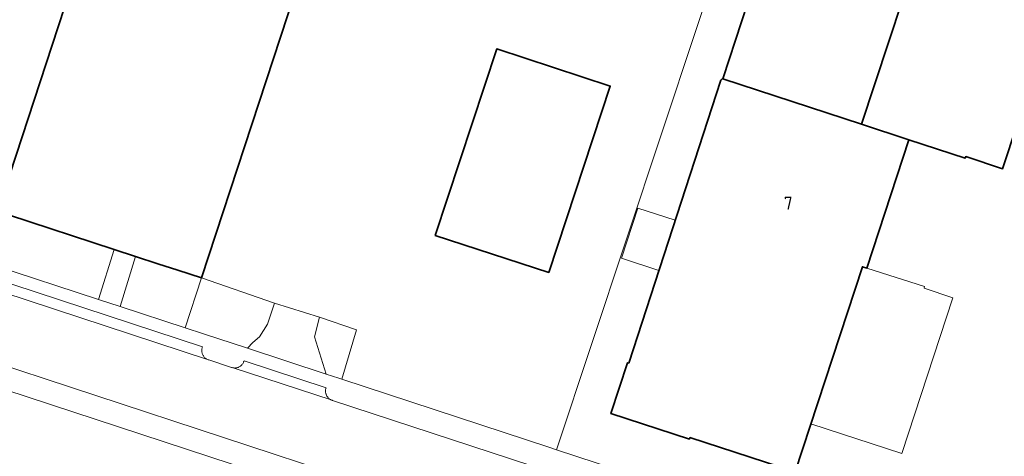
# Model space of a CAD drawing. Extents: x 154024 to 155007, y 472916 to 473908.
# Tile 35 of 49: x 154641 to 154742, y 473580 to 473625. Entities that reach past the tile are written whole.
import ezdxf
from ezdxf.enums import TextEntityAlignment as Align

# ---------------------------------------------------------------- set-up
doc = ezdxf.new("R2010")
doc.units = 0
doc.header["$LTSCALE"] = 0.75
for name, color, linetype, lineweight in [('B-RO-GR-BEPLANTING_CULTUUR_HEESTERS-GV', 252, 'CONTINUOUS', 18), ('B-RO-OG-BEBOUWING-GV', 6, 'CONTINUOUS', 35), ('B-RO-OG-BEBOUWING-T18', 1, 'CONTINUOUS', 18), ('B-RO-OG-BEBOUWING_LUIFEL-GV', 6, 'CONTINUOUS', 18), ('B-RO-OG-TERREIN_ERF-GV', 252, 'CONTINUOUS', 18), ('B-RO-VH-VERHARDING_BETONSTRAATSTEEN-GV', 252, 'CONTINUOUS', 18), ('B-RO-VH-VERHARDING_TEGEL-GV', 252, 'CONTINUOUS', 18)]:
    doc.layers.add(name, color=color, linetype=linetype, lineweight=lineweight)
doc.styles.add('NLCS-ISO-M200-T18', font='NLCS-ISO.ttf', dxfattribs={"height": 0.36})

msp = doc.modelspace()

# ---------------------------------------------------------------- linework, layer by layer
at = {"layer": 'B-RO-GR-BEPLANTING_CULTUUR_HEESTERS-GV', "flags": 128}
for points in [[(154652.9, 473600.533), (154650.738, 473601.241), (154649.129, 473596.098), (154651.323, 473595.38)], [(154667.193, 473595.72), (154659.69, 473598.31), (154658.014, 473593.189), (154659.908, 473592.569), (154664.426, 473591.084), (154664.98, 473591.672), (154665.675, 473592.242), (154666.497, 473593.57)], [(154674.111, 473587.9), (154675.634, 473592.976), (154671.809, 473594.265), (154671.303, 473592.242), (154672.499, 473588.429), (154673.808, 473587.999)]]:
    msp.add_lwpolyline(points, close=True, dxfattribs=at)
at = {"layer": 'B-RO-OG-BEBOUWING-GV', "flags": 128}
for points in [[(154654.924, 473654.662), (154638.74, 473605.17)], [(154639.88, 473604.797), (154650.738, 473601.241), (154652.9, 473600.533), (154655.225, 473599.772), (154657.271, 473599.102), (154659.69, 473598.31), (154675.94, 473647.87)]]:
    msp.add_lwpolyline(points, dxfattribs=at)
for points in [[(154745.915, 473642.965), (154740.4, 473644.75), (154734.228, 473625.957), (154731.697, 473626.775), (154727.538, 473614.135), (154732.406, 473612.538), (154738.182, 473610.643), (154738.233, 473610.802), (154742.032, 473609.549), (154752.356, 473640.881)], [(154731.697, 473626.775), (154732.272, 473628.522), (154728.687, 473629.688), (154726.546, 473630.384), (154717.984, 473633.168), (154717.97, 473633.124), (154717.094, 473630.45), (154713.31, 473618.89), (154713.245, 473618.823), (154713.284, 473618.812), (154727.538, 473614.135)], [(154695.388, 473598.859), (154701.701, 473618.049), (154690.042, 473621.872), (154683.719, 473602.685)], [(154732.406, 473612.538), (154727.538, 473614.135), (154713.284, 473618.812), (154713.245, 473618.823), (154713.076, 473618.649), (154703.611, 473589.55), (154703.468, 473589.596), (154701.767, 473584.366), (154709.85, 473581.737), (154709.899, 473581.889), (154720.702, 473578.375), (154727.62, 473599.465), (154728.07, 473599.323)]]:
    msp.add_lwpolyline(points, close=True, dxfattribs=at)
at = {"layer": 'B-RO-OG-BEBOUWING_LUIFEL-GV', "flags": 128}
for points in [[(154704.543, 473605.493), (154702.865, 473600.333), (154706.711, 473599.081), (154708.39, 473604.241)], [(154734.018, 473597.446), (154728.07, 473599.323), (154727.62, 473599.465), (154722.319, 473583.304), (154731.669, 473580.237), (154736.928, 473596.27), (154733.952, 473597.246)]]:
    msp.add_lwpolyline(points, close=True, dxfattribs=at)
at = {"layer": 'B-RO-OG-TERREIN_ERF-GV', "flags": 128}
for points in [[(154638.74, 473605.17), (154654.924, 473654.662)], [(154675.94, 473647.87), (154659.69, 473598.31), (154667.193, 473595.72), (154671.809, 473594.265), (154675.634, 473592.976), (154674.111, 473587.9), (154695.503, 473580.866), (154696.194, 473580.639), (154714.157, 473634.861)], [(154752.356, 473640.881), (154742.032, 473609.549), (154738.233, 473610.802), (154738.182, 473610.643), (154732.406, 473612.538), (154728.07, 473599.323), (154727.62, 473599.465), (154720.702, 473578.375), (154709.899, 473581.889), (154709.85, 473581.737), (154701.767, 473584.366), (154703.468, 473589.596), (154703.611, 473589.55), (154713.076, 473618.649), (154713.245, 473618.823), (154713.31, 473618.89), (154717.094, 473630.45), (154717.97, 473633.124), (154714.157, 473634.861), (154696.194, 473580.639), (154726.702, 473570.615)], [(154638.214, 473599.672), (154649.129, 473596.098), (154650.738, 473601.241), (154639.88, 473604.797)], [(154672.143, 473576.106), (154637.152, 473587.593)]]:
    msp.add_lwpolyline(points, dxfattribs=at)
msp.add_lwpolyline([(154690.042, 473621.872), (154701.701, 473618.049), (154695.388, 473598.859), (154683.719, 473602.685)], close=True, dxfattribs=at)
at = {"layer": 'B-RO-VH-VERHARDING_BETONSTRAATSTEEN-GV', "flags": 128}
for points in [[(154659.69, 473598.31), (154657.271, 473599.102), (154655.225, 473599.772), (154652.9, 473600.533), (154651.323, 473595.38), (154658.014, 473593.189)], [(154671.809, 473594.265), (154667.193, 473595.72), (154666.497, 473593.57), (154665.675, 473592.242), (154664.98, 473591.672), (154664.426, 473591.084), (154672.499, 473588.429), (154671.303, 473592.242)], [(154675.084, 473577.567), (154635.684, 473590.536), (154637.152, 473587.593), (154672.143, 473576.106)], [(154672.499, 473587.023), (154664.069, 473589.797), (154664.05, 473589.731), (154664.026, 473589.667), (154663.998, 473589.604), (154663.966, 473589.543), (154663.93, 473589.485), (154663.89, 473589.43), (154663.846, 473589.377), (154663.798, 473589.327), (154663.747, 473589.281), (154663.693, 473589.239), (154663.636, 473589.2), (154663.577, 473589.166), (154663.515, 473589.136), (154663.452, 473589.11), (154663.387, 473589.088), (154663.32, 473589.071), (154663.253, 473589.059), (154663.184, 473589.051), (154663.116, 473589.048), (154663.047, 473589.05), (154662.979, 473589.057), (154662.911, 473589.068), (154662.836, 473589.086), (154673.122, 473585.73), (154673.063, 473585.752), (154673, 473585.781), (154672.939, 473585.814), (154672.88, 473585.852), (154672.824, 473585.893), (154672.771, 473585.938), (154672.721, 473585.987), (154672.674, 473586.039), (154672.632, 473586.094), (154672.593, 473586.152), (154672.558, 473586.212), (154672.528, 473586.275), (154672.501, 473586.339), (154672.48, 473586.406), (154672.463, 473586.473), (154672.451, 473586.542), (154672.443, 473586.611), (154672.441, 473586.681), (154672.443, 473586.751), (154672.45, 473586.82), (154672.461, 473586.889), (154672.478, 473586.957)]]:
    msp.add_lwpolyline(points, close=True, dxfattribs=at)
for points in [[(154636.543, 473597.752), (154660.407, 473589.885), (154660.376, 473589.897), (154660.312, 473589.924), (154660.249, 473589.956), (154660.189, 473589.992), (154660.132, 473590.032), (154660.078, 473590.076), (154660.027, 473590.124), (154659.979, 473590.175), (154659.934, 473590.229), (154659.894, 473590.286), (154659.858, 473590.346), (154659.826, 473590.408), (154659.798, 473590.472), (154659.775, 473590.538), (154659.756, 473590.605), (154659.742, 473590.674), (154659.733, 473590.743), (154659.728, 473590.813), (154659.729, 473590.883), (154659.734, 473590.953), (154659.744, 473591.022), (154659.759, 473591.09), (154659.778, 473591.157), (154659.802, 473591.223), (154637.791, 473598.451)], [(154693.552, 473579.012), (154673.162, 473585.717), (154673.122, 473585.73), (154662.836, 473589.086), (154662.82, 473589.092), (154662.779, 473589.105), (154660.442, 473589.874), (154660.407, 473589.885), (154636.543, 473597.752)], [(154635.684, 473590.536), (154675.084, 473577.567)]]:
    msp.add_lwpolyline(points, dxfattribs=at)
at = {"layer": 'B-RO-VH-VERHARDING_TEGEL-GV', "flags": 128}
for points in [[(154726.702, 473570.615), (154696.194, 473580.639), (154695.503, 473580.866), (154674.111, 473587.9), (154673.808, 473587.999), (154672.499, 473588.429), (154664.426, 473591.084), (154659.908, 473592.569), (154658.014, 473593.189), (154651.323, 473595.38), (154649.129, 473596.098), (154638.214, 473599.672)], [(154637.791, 473598.451), (154659.802, 473591.223), (154659.778, 473591.157), (154659.759, 473591.09), (154659.744, 473591.022), (154659.734, 473590.953), (154659.729, 473590.883), (154659.728, 473590.813), (154659.733, 473590.743), (154659.742, 473590.674), (154659.756, 473590.605), (154659.775, 473590.538), (154659.798, 473590.472), (154659.826, 473590.408), (154659.858, 473590.346), (154659.894, 473590.286), (154659.934, 473590.229), (154659.979, 473590.175), (154660.027, 473590.124), (154660.078, 473590.076), (154660.132, 473590.032), (154660.189, 473589.992), (154660.249, 473589.956), (154660.312, 473589.924), (154660.376, 473589.897), (154660.407, 473589.885), (154660.442, 473589.874), (154662.779, 473589.105), (154662.82, 473589.092), (154662.836, 473589.086), (154662.911, 473589.068), (154662.979, 473589.057), (154663.047, 473589.05), (154663.116, 473589.048), (154663.184, 473589.051), (154663.253, 473589.059), (154663.32, 473589.071), (154663.387, 473589.088), (154663.452, 473589.11), (154663.515, 473589.136), (154663.577, 473589.166), (154663.636, 473589.2), (154663.693, 473589.239), (154663.747, 473589.281), (154663.798, 473589.327), (154663.846, 473589.377), (154663.89, 473589.43), (154663.93, 473589.485), (154663.966, 473589.543), (154663.998, 473589.604), (154664.026, 473589.667), (154664.05, 473589.731), (154664.069, 473589.797), (154672.499, 473587.023), (154672.478, 473586.957), (154672.461, 473586.889), (154672.45, 473586.82), (154672.443, 473586.751), (154672.441, 473586.681), (154672.443, 473586.611), (154672.451, 473586.542), (154672.463, 473586.473), (154672.48, 473586.406), (154672.501, 473586.339), (154672.528, 473586.275), (154672.558, 473586.212), (154672.593, 473586.152), (154672.632, 473586.094), (154672.674, 473586.039), (154672.721, 473585.987), (154672.771, 473585.938), (154672.824, 473585.893), (154672.88, 473585.852), (154672.939, 473585.814), (154673, 473585.781), (154673.063, 473585.752), (154673.122, 473585.73), (154673.162, 473585.717), (154693.552, 473579.012)]]:
    msp.add_lwpolyline(points, dxfattribs=at)

# ---------------------------------------------------------------- texts
at = {"layer": 'B-RO-OG-BEBOUWING-T18', "style": 'NLCS-ISO-M200-T18'}
msp.add_text('7', height=1.35, dxfattribs=at).set_placement((154720, 473606), align=Align.MIDDLE)

doc.saveas('drawing.dxf')
